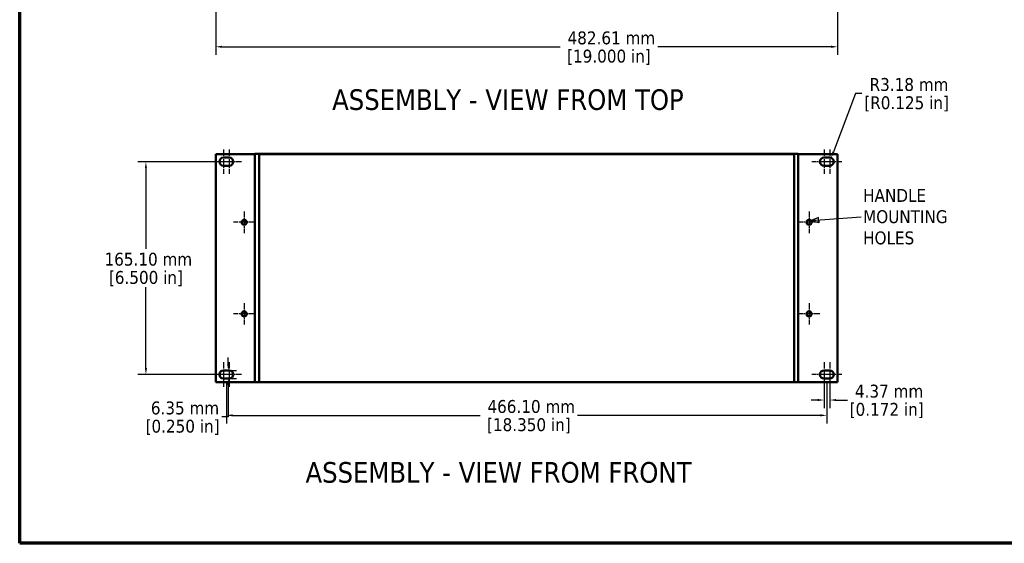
# Model space of a CAD drawing. Header units: millimetres. Extents: x 25 to 1702, y 51 to 1067.
# Tile 1 of 15: x 25 to 790, y 51 to 457. Entities that reach past the tile are written whole.
import ezdxf

# ---------------------------------------------------------------- set-up
doc = ezdxf.new("R2010")
doc.units = ezdxf.units.MM
doc.header["$LTSCALE"] = 2
doc.linetypes.add('CHAIN', pattern=[0.7087, 0.4724, -0.0591, 0.1181, -0.0591])
for name, color, linetype, lineweight in [('Border (ANSI)', 7, 'Continuous', 70), ('Center Mark (ANSI)', 7, 'Continuous', 25), ('Dimension (ANSI)', 7, 'Continuous', 25), ('Symbol (ANSI)', 7, 'Continuous', 25), ('Visible (ANSI)', 7, 'Continuous', 50)]:
    doc.layers.add(name, color=color, linetype=linetype, lineweight=lineweight)
doc.styles.add('Label Text (ANSI)', font='tahoma.ttf')
doc.styles.add('Note Text (ANSI)', font='tahoma.ttf')
doc.dimstyles.new('Default - mm (ANSI)', dxfattribs={"dimscale": 2, "dimtxt": 5, "dimasz": 2.5, "dimexe": 3.175, "dimexo": 1.6002, "dimgap": 0.8, "dimtad": 0, "dimtih": 1, "dimtoh": 1, "dimrnd": 1e-08, "dimzin": 0, "dimdsep": 46, "dimtxsty": 'Note Text (ANSI)', "dimcen": 0.09, "dimdle": 10, "dimclrd": 256, "dimclre": 256, "dimclrt": 256, "dimadec": 1, "dimazin": 0, "dimtfac": 0.6096, "dimtofl": 0, "dimtmove": 0, "dimatfit": 3, "dimldrblk": 'Filled-1', "dimfxl": 1, "dimtolj": 1, "dimtzin": 0, "dimlwd": -1, "dimlwe": -1, "dimarcsym": 0})
doc.dimstyles.new('Default - mm (ANSI)$7', dxfattribs={"dimscale": 2, "dimtxt": 5, "dimasz": 3, "dimexe": 3.175, "dimexo": 1.6002, "dimgap": 0.8, "dimtad": 0, "dimtih": 1, "dimtoh": 1, "dimrnd": 1e-08, "dimzin": 0, "dimdsep": 46, "dimtxsty": 'Note Text (ANSI)', "dimcen": 0.09, "dimdle": 10, "dimclrd": 256, "dimclre": 256, "dimclrt": 256, "dimadec": 1, "dimazin": 0, "dimtfac": 0.6096, "dimtofl": 0, "dimtmove": 0, "dimatfit": 3, "dimldrblk": 'Filled-1', "dimfxl": 1, "dimtolj": 1, "dimtzin": 0, "dimlwd": -1, "dimlwe": -1, "dimarcsym": 0})

# ---------------------------------------------------------------- blocks, each defined once
blk = doc.blocks.new('*D8')
at = {"layer": 'Defpoints', "color": 0, "transparency": 16777216}
for p in [(649.7, 178.65), (654.07, 178.65), (654.07, 161.98)]:
    blk.add_point(p, dxfattribs=at)
at = {"layer": 'Dimension (ANSI)', "transparency": 16777216}
for p, q in [((649.7, 175.45), (649.7, 155.63)), ((654.07, 175.45), (654.07, 155.63)), ((644.7, 161.98), (639.7, 161.98)), ((659.07, 161.98), (667.86, 161.98))]:
    blk.add_line(p, q, dxfattribs=at)
for points in [[(644.7, 162.81), (644.7, 161.15), (649.7, 161.98)], [(659.07, 162.81), (659.07, 161.15), (654.07, 161.98)]]:
    blk.add_solid(points, dxfattribs=at)
at = {"layer": 'Dimension (ANSI)', "transparency": 16777216, "char_height": 10, "attachment_point": 5, "style": 'Note Text (ANSI)'}
for s, insert in [('\\A1; 4.37 mm', (698.27, 168.79)), ('\\A1;[0.172 in]', (698.27, 153.84))]:
    blk.add_mtext(s, dxfattribs=dict(at, insert=insert))
blk = doc.blocks.new('Filled-1')
at = {"color": 0}
for p, q in [((0, 0), (-1, 0.33)), ((-1, 0.33), (-1, -0.33)), ((-1, 0), (0, 0)), ((-1, -0.33), (0, 0))]:
    blk.add_line(p, q, dxfattribs=at)
at = {"color": 0, "flags": 128}
blk.add_lwpolyline([(-1, -0.33), (0, 0), (-1, 0.33), (-1, -0.33)], dxfattribs=at)
at = {"color": 0}
blk.add_solid([(-1, -0.33), (0, 0), (-1, 0.33), (-1, -0.33)], dxfattribs=at)
blk = doc.blocks.new('*D9')
at = {"layer": 'Defpoints', "color": 0, "transparency": 16777216}
for p in [(185.78, 178.65), (651.88, 178.65), (185.78, 150.08)]:
    blk.add_point(p, dxfattribs=at)
at = {"layer": 'Dimension (ANSI)', "transparency": 16777216}
for p, q in [((185.78, 175.45), (185.78, 143.73)), ((651.88, 175.45), (651.88, 143.73)), ((190.78, 150.08), (382.68, 150.08)), ((646.88, 150.08), (458.43, 150.08))]:
    blk.add_line(p, q, dxfattribs=at)
for points in [[(190.78, 150.91), (190.78, 149.25), (185.78, 150.08)], [(646.88, 150.91), (646.88, 149.25), (651.88, 150.08)]]:
    blk.add_solid(points, dxfattribs=at)
at = {"layer": 'Dimension (ANSI)', "transparency": 16777216, "char_height": 10, "attachment_point": 5, "style": 'Note Text (ANSI)'}
for s, insert in [('\\A1; 466.10 mm', (420.56, 156.88)), ('\\A1;[18.350 in]', (420.56, 141.94))]:
    blk.add_mtext(s, dxfattribs=dict(at, insert=insert))
blk = doc.blocks.new('*D10')
at = {"layer": 'Defpoints', "color": 0, "transparency": 16777216}
for p in [(654.07, 346.92), (655.19, 349.89)]:
    blk.add_point(p, dxfattribs=at)
at = {"layer": 'Dimension (ANSI)', "transparency": 16777216}
for p, q in [((674.05, 399.92), (656.95, 354.57)), ((679.05, 399.92), (674.05, 399.92))]:
    blk.add_line(p, q, dxfattribs=at)
blk.add_solid([(656.17, 354.86), (657.73, 354.28), (655.19, 349.89)], dxfattribs=at)
at = {"layer": 'Dimension (ANSI)', "transparency": 16777216, "char_height": 10, "attachment_point": 5, "style": 'Note Text (ANSI)'}
for s, insert in [('\\A1; R3.18 mm', (713.72, 406.75)), ('\\A1;[R0.125 in]', (713.72, 391.78))]:
    blk.add_mtext(s, dxfattribs=dict(at, insert=insert))
blk = doc.blocks.new('*D11')
at = {"layer": 'Defpoints', "color": 0, "transparency": 16777216}
for p in [(177.53, 489.92), (660.14, 489.92), (660.14, 436.09)]:
    blk.add_point(p, dxfattribs=at)
at = {"layer": 'Dimension (ANSI)', "transparency": 16777216}
for p, q in [((177.53, 486.72), (177.53, 429.74)), ((660.14, 486.72), (660.14, 429.74)), ((182.53, 436.09), (444.85, 436.09)), ((655.14, 436.09), (520.59, 436.09))]:
    blk.add_line(p, q, dxfattribs=at)
for points in [[(182.53, 436.93), (182.53, 435.26), (177.53, 436.09)], [(655.14, 436.93), (655.14, 435.26), (660.14, 436.09)]]:
    blk.add_solid(points, dxfattribs=at)
at = {"layer": 'Dimension (ANSI)', "transparency": 16777216, "char_height": 10, "attachment_point": 5, "style": 'Note Text (ANSI)'}
for s, insert in [('\\A1; 482.61 mm', (482.72, 442.92)), ('\\A1;[19.000 in]', (482.72, 427.95))]:
    blk.add_mtext(s, dxfattribs=dict(at, insert=insert))
blk = doc.blocks.new('*D13')
at = {"layer": 'Defpoints', "color": 0, "transparency": 16777216}
for p in [(183.6, 185), (187.23, 185), (183.6, 178.65)]:
    blk.add_point(p, dxfattribs=at)
at = {"layer": 'Dimension (ANSI)', "transparency": 16777216}
for p, q in [((187.23, 190), (187.23, 195)), ((186.8, 185), (193.58, 185)), ((186.8, 178.65), (193.58, 178.65)), ((187.23, 173.65), (187.23, 148.94)), ((187.23, 148.94), (182.23, 148.94))]:
    blk.add_line(p, q, dxfattribs=at)
for points in [[(186.39, 190), (188.06, 190), (187.23, 185)], [(186.39, 173.65), (188.06, 173.65), (187.23, 178.65)]]:
    blk.add_solid(points, dxfattribs=at)
at = {"layer": 'Dimension (ANSI)', "transparency": 16777216, "char_height": 10, "attachment_point": 5, "style": 'Note Text (ANSI)'}
for s, insert in [('\\A1; 6.35 mm', (151.82, 155.74)), ('\\A1;[0.250 in]', (151.82, 140.79))]:
    blk.add_mtext(s, dxfattribs=dict(at, insert=insert))
blk = doc.blocks.new('*D14')
at = {"layer": 'Defpoints', "color": 0, "transparency": 16777216}
for p in [(123.36, 346.92), (183.6, 346.92), (183.6, 181.82)]:
    blk.add_point(p, dxfattribs=at)
at = {"layer": 'Dimension (ANSI)', "transparency": 16777216}
for p, q in [((180.4, 346.92), (117.01, 346.92)), ((123.36, 341.92), (123.36, 279.32)), ((123.36, 186.82), (123.36, 249.43)), ((180.4, 181.82), (117.01, 181.82))]:
    blk.add_line(p, q, dxfattribs=at)
for points in [[(122.53, 341.92), (124.19, 341.92), (123.36, 346.92)], [(122.53, 186.82), (124.19, 186.82), (123.36, 181.82)]]:
    blk.add_solid(points, dxfattribs=at)
at = {"layer": 'Dimension (ANSI)', "transparency": 16777216, "char_height": 10, "attachment_point": 5, "style": 'Note Text (ANSI)'}
for s, insert in [('\\A1; 165.10 mm', (123.36, 271.18)), ('\\A1;[6.500 in]', (123.36, 256.23))]:
    blk.add_mtext(s, dxfattribs=dict(at, insert=insert))
blk = doc.blocks.new('Borders Default Border')
at = {"layer": 'Border (ANSI)', "flags": 128}
blk.add_lwpolyline([(12.7, 25.4), (12.7, 533.4), (850.9, 533.4), (850.9, 25.4), (12.7, 25.4)], dxfattribs=at)

msp = doc.modelspace()

# ---------------------------------------------------------------- linework, layer by layer
at = {"layer": 'Center Mark (ANSI)', "linetype": 'CHAIN', "ltscale": 5.291278}
for p, q in [((183.5962, 356.4467), (183.5962, 337.3967)), ((187.9662, 356.4467), (187.9662, 337.3967)), ((649.6962, 356.4467), (649.6962, 337.3967)), ((654.0662, 356.4467), (654.0662, 337.3967)), ((183.5962, 191.3467), (183.5962, 172.2967)), ((187.9662, 191.3467), (187.9662, 172.2967)), ((649.6962, 191.3467), (649.6962, 172.2967)), ((654.0662, 191.3467), (654.0662, 172.2967))]:
    msp.add_line(p, q, dxfattribs=at)
at = {"layer": 'Center Mark (ANSI)', "linetype": 'CHAIN', "ltscale": 4.409382}
for p, q in [((189.9462, 346.9217), (174.0712, 346.9217)), ((197.4912, 346.9217), (181.6162, 346.9217)), ((656.0462, 346.9217), (640.1712, 346.9217)), ((663.5912, 346.9217), (647.7162, 346.9217)), ((189.9462, 181.8217), (174.0712, 181.8217)), ((197.4912, 181.8217), (181.6162, 181.8217)), ((656.0462, 181.8217), (640.1712, 181.8217)), ((663.5912, 181.8217), (647.7162, 181.8217))]:
    msp.add_line(p, q, dxfattribs=at)
at = {"layer": 'Center Mark (ANSI)', "linetype": 'CHAIN', "ltscale": 4.635148}
for p, q in [((199.6242, 308.2756), (199.6242, 291.5878)), ((638.0382, 308.2756), (638.0382, 291.5878)), ((207.9681, 299.9317), (191.2803, 299.9317)), ((646.3821, 299.9317), (629.6943, 299.9317)), ((199.6242, 237.1556), (199.6242, 220.4678)), ((638.0382, 237.1556), (638.0382, 220.4678)), ((207.9681, 228.8117), (191.2803, 228.8117)), ((646.3821, 228.8117), (629.6943, 228.8117))]:
    msp.add_line(p, q, dxfattribs=at)
at = {"layer": 'Visible (ANSI)'}
for p, q in [((177.5262, 352.8907), (177.5262, 175.8527)), ((177.5262, 352.8907), (207.0062, 352.8907)), ((208.0062, 352.8907), (207.0062, 352.8907)), ((208.0062, 352.9003), (208.0062, 175.8623)), ((211.1812, 352.9003), (208.0062, 352.9003)), ((211.1812, 352.9003), (211.1812, 175.8623)), ((214.3562, 352.9003), (211.1812, 352.9003)), ((211.1812, 352.8873), (211.1812, 175.8493)), ((626.4812, 352.8873), (211.1812, 352.8873)), ((214.3562, 352.8873), (214.3562, 352.9003)), ((623.3062, 352.9003), (214.3562, 352.9003)), ((623.3062, 352.9003), (626.4812, 352.9003)), ((623.3062, 352.8873), (623.3062, 352.9003)), ((626.4812, 352.9003), (629.6562, 352.9003)), ((626.4812, 175.8623), (626.4812, 352.9003)), ((626.4812, 352.8873), (626.4812, 175.8493)), ((629.6562, 175.8623), (629.6562, 352.9003)), ((629.6562, 352.8907), (630.6562, 352.8907)), ((660.1362, 352.8907), (630.6562, 352.8907)), ((660.1362, 175.8527), (660.1362, 352.8907)), ((183.5962, 350.0967), (187.9662, 350.0967)), ((649.6962, 350.0967), (654.0662, 350.0967)), ((187.9662, 343.7467), (183.5962, 343.7467)), ((654.0662, 343.7467), (649.6962, 343.7467)), ((183.5962, 184.9967), (187.9662, 184.9967)), ((649.6962, 184.9967), (654.0662, 184.9967)), ((177.5262, 175.8527), (207.0062, 175.8527)), ((187.9662, 178.6467), (183.5962, 178.6467)), ((208.0062, 175.8527), (207.0062, 175.8527)), ((211.1812, 175.8623), (208.0062, 175.8623)), ((208.0062, 175.8623), (208.0062, 175.8527)), ((626.4812, 175.8493), (211.1812, 175.8493)), ((626.4812, 175.8623), (629.6562, 175.8623)), ((629.6562, 175.8527), (629.6562, 175.8623)), ((629.6562, 175.8527), (630.6562, 175.8527)), ((660.1362, 175.8527), (630.6562, 175.8527)), ((654.0662, 178.6467), (649.6962, 178.6467))]:
    msp.add_line(p, q, dxfattribs=at)
for centre in [(199.6242, 299.9317), (638.0382, 299.9317), (199.6242, 228.8117), (638.0382, 228.8117)]:
    msp.add_circle(centre, 1.9939, dxfattribs=at)
for centre, start, end in [((183.5962, 346.9217), 90, 270), ((187.9662, 346.9217), 270, 90), ((649.6962, 346.9217), 90, 270), ((654.0662, 346.9217), 270, 90), ((183.5962, 181.8217), 90, 270), ((187.9662, 181.8217), 270, 90), ((649.6962, 181.8217), 90, 270), ((654.0662, 181.8217), 270, 90)]:
    msp.add_arc(centre, 3.175, start, end, dxfattribs=at)

# ---------------------------------------------------------------- block references
at = {"xscale": 2, "yscale": 2, "zscale": 2}
msp.add_blockref('Borders Default Border', (0, 0), dxfattribs=at)

# ---------------------------------------------------------------- texts
at = {"layer": 'Symbol (ANSI)', "char_height": 16, "attachment_point": 7, "style": 'Label Text (ANSI)'}
for s, insert in [('ASSEMBLY - VIEW FROM TOP', (267.9038, 386.7962)), ('ASSEMBLY - VIEW FROM FRONT', (247.2329, 97.5328))]:
    msp.add_mtext(s, dxfattribs=dict(at, insert=insert))
at = {"layer": 'Symbol (ANSI)', "insert": (680.0004, 304.1708), "char_height": 10, "width": 70.056725, "attachment_point": 4, "line_spacing_factor": 0.987884, "style": 'Note Text (ANSI)'}
msp.add_mtext('{HANDLE\\PMOUNTING\\PHOLES}', dxfattribs=at)

# ---------------------------------------------------------------- dimensions: what is measured, and where the dimension line sits
at = {"layer": 'Dimension (ANSI)'}
for base, p1, p2, angle, text, override, picture, middle in [((660.1362, 436.0941), (177.5262, 489.9191), (660.1362, 489.9191), 180, ' <> mm\\X[19.000 in]', {"dimgap": 0.8, "dimtih": 0, "dimtoh": 0, "dimdec": 2, "dimpost": '', "dimtol": 0, "dimlim": 0, "dimtp": 0, "dimtm": 0, "dimtdec": 2, "dimatfit": 1}, '*D11', (482.7189, 436.0941)), ((123.3592, 346.9217), (183.5962, 181.8217), (183.5962, 346.9217), 90, ' <> mm\\X[6.500 in]', {"dimgap": 0.8, "dimdec": 2, "dimpost": '', "dimtol": 0, "dimlim": 0, "dimtp": 0, "dimtm": 0, "dimtdec": 2, "dimatfit": 1}, '*D14', (123.3592, 264.3717)), ((187.2278, 184.9967), (183.5962, 178.6467), (183.5962, 184.9967), 90, ' <> mm\\X[0.250 in]', {"dimgap": 0.8, "dimdec": 2, "dimpost": '', "dimtol": 0, "dimlim": 0, "dimtp": 0, "dimtm": 0, "dimtdec": 2, "dimatfit": 1}, '*D13', (151.8233, 148.9351)), ((654.0662, 161.98), (649.6962, 178.6467), (654.0662, 178.6467), 180, ' <> mm\\X[0.172 in]', {"dimgap": 0.8, "dimtih": 0, "dimtoh": 0, "dimdec": 2, "dimpost": '', "dimtol": 0, "dimlim": 0, "dimtp": 0, "dimtm": 0, "dimtdec": 2, "dimatfit": 1}, '*D8', (698.2668, 161.98)), ((185.7812, 150.0791), (651.8812, 178.6467), (185.7812, 178.6467), 180, ' <> mm\\X[18.350 in]', {"dimgap": 0.8, "dimtih": 0, "dimtoh": 0, "dimdec": 2, "dimpost": '', "dimtol": 0, "dimlim": 0, "dimtp": 0, "dimtm": 0, "dimtdec": 2, "dimatfit": 1}, '*D9', (420.5562, 150.0791))]:
    dim = msp.add_linear_dim(base=base, p1=p1, p2=p2, angle=angle, text=text, dimstyle='Default - mm (ANSI)', override=override, dxfattribs=at)
    dim.commit()
    dim.dimension.update_dxf_attribs({"geometry": picture, "text_midpoint": middle, "dimtype": 160})
dim = msp.add_radius_dim(center=(654.0662, 346.9217), mpoint=(655.1865, 349.8925), text=' <> mm\\X[R0.125 in]', dimstyle='Default - mm (ANSI)', override={"dimgap": 0.8, "dimdec": 2, "dimlfac": 1, "dimpost": '', "dimcen": 0, "dimtol": 0, "dimlim": 0, "dimtp": 0, "dimtm": 0, "dimtdec": 2}, dxfattribs=at)
dim.commit()
dim.dimension.update_dxf_attribs({"geometry": '*D10', "text_midpoint": (713.7239, 399.9206), "dimtype": 164})

# ---------------------------------------------------------------- leaders
at = {"layer": 'Symbol (ANSI)', "annotation_type": 0, "has_hookline": 1, "hookline_direction": 0, "text_width": 68.3815}
msp.add_leader([(639.5688, 301.2095), (678.4004, 304.1708)], dimstyle='Default - mm (ANSI)$7', override={"dimtad": 0}, dxfattribs=at)

doc.saveas('drawing.dxf')
